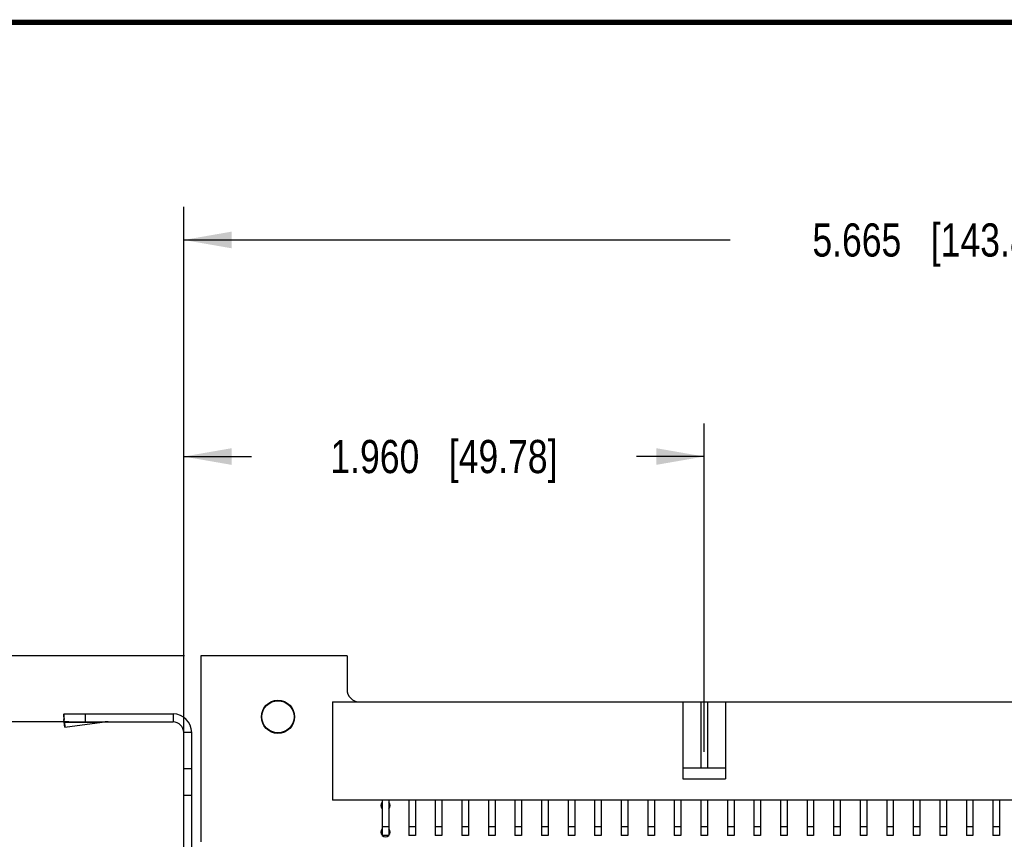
# Model space of a CAD drawing. Header units: inches. Extents: x 0.2 to 16.8, y 0.2 to 10.8.
# Tile 12 of 16: x 7.1 to 10.8, y 7.7 to 10.8. Entities that reach past the tile are written whole.
import ezdxf

# ---------------------------------------------------------------- set-up
doc = ezdxf.new("R2010")
doc.units = ezdxf.units.IN
doc.header["$LTSCALE"] = 0.935
doc.header["$MEASUREMENT"] = 0
doc.layers.get('0').update_dxf_attribs({"linetype": 'CONTINUOUS'})
doc.layers.add('DIMENSIONS', color=7, linetype='CONTINUOUS')
doc.styles.get("Standard").update_dxf_attribs({"font": 'txt', "width": 0.8})
doc.dimstyles.new('DIMSTYLE_1', dxfattribs={"dimtxt": 0.125, "dimasz": 0.18, "dimexe": 0.18, "dimexo": 0.0625, "dimgap": 0.09, "dimtad": 0, "dimtih": 1, "dimtoh": 1, "dimdec": 3, "dimzin": 4, "dimdsep": 46, "dimtxsty": 'STANDARD', "dimblk": '_FILLED', "dimblk1": '_FILLED', "dimblk2": '_FILLED', "dimcen": 0.09, "dimadec": 0, "dimazin": 0, "dimtp": 0.01, "dimtm": 0.01, "dimtfac": 1, "dimtdec": 3, "dimtofl": 0, "dimtmove": 0, "dimatfit": 3, "dimldrblk": '_FILLED', "dimfxl": 1, "dimtolj": 1, "dimtzin": 4, "dimarcsym": 0})

# ---------------------------------------------------------------- blocks, each defined once
blk = doc.blocks.new('_FILLED')
at = {"color": 0, "linetype": 'BYBLOCK'}
blk.add_solid([(0, 0), (-1, 0.174), (-1, -0.174)], dxfattribs=at)
blk = doc.blocks.new('*D3')
at = {"layer": 'DIMENSIONS', "color": 2, "linetype": 'CONTINUOUS'}
for p, q in [((7.7546, 7.91), (7.7546, 10.0642)), ((13.4196, 8.0072), (13.4196, 10.0642)), ((7.7546, 9.9392), (9.8121, 9.9392)), ((13.4196, 9.9392), (11.3621, 9.9392))]:
    blk.add_line(p, q, dxfattribs=at)
at = {"layer": 'DIMENSIONS', "color": 2, "linetype": 'CONTINUOUS', "xscale": 0.18, "yscale": 0.18, "zscale": 0.18, "rotation": 180}
blk.add_blockref('_FILLED', (7.7546, 9.9392), dxfattribs=at)
at = {"layer": 'DIMENSIONS', "color": 2, "linetype": 'CONTINUOUS', "xscale": 0.18, "yscale": 0.18, "zscale": 0.18}
blk.add_blockref('_FILLED', (13.4196, 9.9392), dxfattribs=at)
at = {"layer": 'DIMENSIONS', "color": 2, "linetype": 'CONTINUOUS', "insert": (10.5871, 10.0017), "char_height": 0.125, "width": 1.425, "attachment_point": 2, "line_spacing_factor": 0.9}
blk.add_mtext('5.665{\\Ftxt.shx;\\W1.000000;\\H0.125000; }[143.89]', dxfattribs=at)
blk = doc.blocks.new('*D4')
at = {"layer": 'DIMENSIONS', "color": 2, "linetype": 'CONTINUOUS'}
for p, q in [((7.7546, 7.91), (7.7546, 9.2487)), ((9.7146, 8.0122), (9.7146, 9.2487)), ((7.7546, 9.1237), (8.0096, 9.1237)), ((9.7146, 9.1237), (9.4596, 9.1237))]:
    blk.add_line(p, q, dxfattribs=at)
at = {"layer": 'DIMENSIONS', "color": 2, "linetype": 'CONTINUOUS', "xscale": 0.18, "yscale": 0.18, "zscale": 0.18, "rotation": 180}
blk.add_blockref('_FILLED', (7.7546, 9.1237), dxfattribs=at)
at = {"layer": 'DIMENSIONS', "color": 2, "linetype": 'CONTINUOUS', "xscale": 0.18, "yscale": 0.18, "zscale": 0.18}
blk.add_blockref('_FILLED', (9.7146, 9.1237), dxfattribs=at)
at = {"layer": 'DIMENSIONS', "color": 2, "linetype": 'CONTINUOUS', "insert": (8.7346, 9.1862), "char_height": 0.125, "width": 1.325, "attachment_point": 2, "line_spacing_factor": 0.9}
blk.add_mtext('1.960{\\Ftxt.shx;\\W1.000000;\\H0.125000; }[49.78]', dxfattribs=at)
blk = doc.blocks.new('*D5')
at = {"layer": 'DIMENSIONS', "color": 2, "linetype": 'CONTINUOUS'}
for p, q in [((6.9907, 8.8597), (6.6655, 8.8597)), ((6.9907, 8.3737), (6.9907, 8.8597)), ((7.7571, 8.3737), (6.8657, 8.3737)), ((7.3221, 8.1245), (6.8657, 8.1245)), ((6.9907, 8.1245), (6.9907, 7.7645))]:
    blk.add_line(p, q, dxfattribs=at)
at = {"layer": 'DIMENSIONS', "color": 2, "linetype": 'CONTINUOUS', "xscale": 0.18, "yscale": 0.18, "zscale": 0.18}
for p, rotation in [((6.9907, 8.3737), 270), ((6.9907, 8.1245), 90)]:
    blk.add_blockref('_FILLED', p, dxfattribs=dict(at, rotation=rotation))
at = {"layer": 'DIMENSIONS', "color": 2, "linetype": 'CONTINUOUS', "insert": (6.603, 8.9222), "char_height": 0.125, "width": 1.125, "attachment_point": 3, "line_spacing_factor": 0.9}
blk.add_mtext('.249{\\Ftxt.shx;\\W1.000000;\\H0.125000; }[6.33]', dxfattribs=at)

msp = doc.modelspace()

# ---------------------------------------------------------------- linework, layer by layer
at = {"color": 7, "linetype": 'CONTINUOUS'}
for p, q in [((7.8196, 8.3737), (7.8196, 7.6727)), ((8.3696, 8.3737), (7.8196, 8.3737)), ((8.3696, 8.3737), (8.3696, 8.2467)), ((8.3146, 8.1997), (8.3146, 7.8297)), ((8.3146, 8.1997), (11.1146, 8.1997)), ((9.6346, 8.1997), (9.6346, 7.9097)), ((9.7021, 8.1997), (9.7021, 7.9497)), ((9.7271, 8.1997), (9.7271, 7.9497)), ((9.7946, 8.1997), (9.7946, 7.9097)), ((7.302, 8.1523), (7.3032, 8.134)), ((7.302, 8.1523), (7.3046, 8.1331)), ((7.3071, 8.105), (7.3032, 8.134)), ((7.3046, 8.1245), (7.3046, 8.1545)), ((7.3046, 8.1545), (7.7146, 8.1545)), ((7.3046, 8.1245), (7.7146, 8.1245)), ((7.3059, 8.1234), (7.3071, 8.105)), ((7.3059, 8.1234), (7.4476, 8.1234)), ((7.3071, 8.105), (7.4476, 8.1234)), ((7.3846, 8.1245), (7.3846, 8.1545)), ((7.7146, 8.1545), (7.7146, 8.1245)), ((7.7546, 3.6005), (7.7546, 8.0845)), ((7.7846, 8.0845), (7.7546, 8.0845)), ((7.7846, 3.6005), (7.7846, 8.0845)), ((7.7846, 7.9475), (7.7546, 7.9475)), ((9.7946, 7.9497), (9.6346, 7.9497)), ((9.6346, 7.9097), (9.7946, 7.9097)), ((7.7846, 7.8475), (7.7546, 7.8475)), ((11.1146, 7.8297), (8.3146, 7.8297)), ((8.5021, 7.8297), (8.5021, 7.6972)), ((8.5271, 7.8297), (8.5271, 7.6972)), ((8.6021, 7.8297), (8.6021, 7.6972)), ((8.6271, 7.8297), (8.6271, 7.6972)), ((8.7021, 7.8297), (8.7021, 7.6972)), ((8.7271, 7.8297), (8.7271, 7.6972)), ((8.8021, 7.8297), (8.8021, 7.6972)), ((8.8271, 7.8297), (8.8271, 7.6972)), ((8.9021, 7.8297), (8.9021, 7.6972)), ((8.9271, 7.8297), (8.9271, 7.6972)), ((9.0021, 7.8297), (9.0021, 7.6972)), ((9.0271, 7.8297), (9.0271, 7.6972)), ((9.1021, 7.8297), (9.1021, 7.6972)), ((9.1271, 7.8297), (9.1271, 7.6972)), ((9.2021, 7.8297), (9.2021, 7.6972)), ((9.2271, 7.8297), (9.2271, 7.6972)), ((9.3021, 7.8297), (9.3021, 7.6972)), ((9.3271, 7.8297), (9.3271, 7.6972)), ((9.4021, 7.8297), (9.4021, 7.6972)), ((9.4271, 7.8297), (9.4271, 7.6972)), ((9.5021, 7.8297), (9.5021, 7.6972)), ((9.5271, 7.8297), (9.5271, 7.6972)), ((9.6021, 7.8297), (9.6021, 7.6972)), ((9.6271, 7.8297), (9.6271, 7.6972)), ((9.7021, 7.8297), (9.7021, 7.6972)), ((9.7271, 7.8297), (9.7271, 7.6972)), ((9.8021, 7.8297), (9.8021, 7.6972)), ((9.8271, 7.8297), (9.8271, 7.6972)), ((9.9021, 7.8297), (9.9021, 7.6972)), ((9.9271, 7.8297), (9.9271, 7.6972)), ((10.0021, 7.8297), (10.0021, 7.6972)), ((10.0271, 7.8297), (10.0271, 7.6972)), ((10.1021, 7.8297), (10.1021, 7.6972)), ((10.1271, 7.8297), (10.1271, 7.6972)), ((10.2021, 7.8297), (10.2021, 7.6972)), ((10.2271, 7.8297), (10.2271, 7.6972)), ((10.3021, 7.8297), (10.3021, 7.6972)), ((10.3271, 7.8297), (10.3271, 7.6972)), ((10.4021, 7.8297), (10.4021, 7.6972)), ((10.4271, 7.8297), (10.4271, 7.6972)), ((10.5021, 7.8297), (10.5021, 7.6972)), ((10.5271, 7.8297), (10.5271, 7.6972)), ((10.6021, 7.8297), (10.6021, 7.6972)), ((10.6271, 7.8297), (10.6271, 7.6972)), ((10.7021, 7.8297), (10.7021, 7.6972)), ((10.7271, 7.8297), (10.7271, 7.6972)), ((10.8021, 7.8297), (10.8021, 7.6972)), ((10.8271, 7.8297), (10.8271, 7.6972)), ((8.5271, 7.7297), (8.5021, 7.7297)), ((8.6271, 7.7297), (8.6021, 7.7297)), ((8.7271, 7.7297), (8.7021, 7.7297)), ((8.8271, 7.7297), (8.8021, 7.7297)), ((8.9271, 7.7297), (8.9021, 7.7297)), ((9.0271, 7.7297), (9.0021, 7.7297)), ((9.1271, 7.7297), (9.1021, 7.7297)), ((9.2271, 7.7297), (9.2021, 7.7297)), ((9.3271, 7.7297), (9.3021, 7.7297)), ((9.4271, 7.7297), (9.4021, 7.7297)), ((9.5271, 7.7297), (9.5021, 7.7297)), ((9.6271, 7.7297), (9.6021, 7.7297)), ((9.7271, 7.7297), (9.7021, 7.7297)), ((9.8271, 7.7297), (9.8021, 7.7297)), ((9.9271, 7.7297), (9.9021, 7.7297)), ((10.0271, 7.7297), (10.0021, 7.7297)), ((10.1271, 7.7297), (10.1021, 7.7297)), ((10.2271, 7.7297), (10.2021, 7.7297)), ((10.3271, 7.7297), (10.3021, 7.7297)), ((10.4271, 7.7297), (10.4021, 7.7297)), ((10.5271, 7.7297), (10.5021, 7.7297)), ((10.6271, 7.7297), (10.6021, 7.7297)), ((10.7271, 7.7297), (10.7021, 7.7297)), ((10.8271, 7.7297), (10.8021, 7.7297)), ((8.5271, 7.6972), (8.5021, 7.6972)), ((8.6271, 7.6972), (8.6021, 7.6972)), ((8.7271, 7.6972), (8.7021, 7.6972)), ((8.8271, 7.6972), (8.8021, 7.6972)), ((8.9271, 7.6972), (8.9021, 7.6972)), ((9.0271, 7.6972), (9.0021, 7.6972)), ((9.1271, 7.6972), (9.1021, 7.6972)), ((9.2271, 7.6972), (9.2021, 7.6972)), ((9.3271, 7.6972), (9.3021, 7.6972)), ((9.4271, 7.6972), (9.4021, 7.6972)), ((9.5271, 7.6972), (9.5021, 7.6972)), ((9.6271, 7.6972), (9.6021, 7.6972)), ((9.7271, 7.6972), (9.7021, 7.6972)), ((9.8271, 7.6972), (9.8021, 7.6972)), ((9.9271, 7.6972), (9.9021, 7.6972)), ((10.0271, 7.6972), (10.0021, 7.6972)), ((10.1271, 7.6972), (10.1021, 7.6972)), ((10.2271, 7.6972), (10.2021, 7.6972)), ((10.3271, 7.6972), (10.3021, 7.6972)), ((10.4271, 7.6972), (10.4021, 7.6972)), ((10.5271, 7.6972), (10.5021, 7.6972)), ((10.6271, 7.6972), (10.6021, 7.6972)), ((10.7271, 7.6972), (10.7021, 7.6972)), ((10.8271, 7.6972), (10.8021, 7.6972))]:
    msp.add_line(p, q, dxfattribs=at)
at = {"color": 7, "linetype": 'CONTINUOUS', "const_width": 0.02}
msp.add_lwpolyline([(16.75, 10.7586), (0.25, 10.7586)], dxfattribs=at)
at = {"color": 7, "linetype": 'CONTINUOUS'}
for radius in [0.0625, 0.0605]:
    msp.add_circle((8.1096, 8.1437), radius, dxfattribs=at)
for centre, radius, start, end in [((8.4166, 8.2467), 0.047, 180, 270), ((7.4696, 7.9197), 0.2048, 90.0135, 96.1856), ((7.7146, 8.0845), 0.07, 0, 90), ((7.7146, 8.0845), 0.04, 0, 90), ((8.5146, 7.8097), 0.0175, 135.5847, 224.4153), ((8.5146, 7.8097), 0.0175, 315.5847, 44.4153), ((8.5146, 7.7097), 0.0175, 135.5847, 224.4153), ((8.5146, 7.7097), 0.0175, 315.5847, 44.4153), ((8.5146, 7.7097), 0.0175, 225.5847, 314.4153)]:
    msp.add_arc(centre, radius, start, end, dxfattribs=at)
for points, knots in [([(7.3046, 8.1545), (7.3045, 8.1545), (7.3043, 8.1545), (7.3039, 8.1544), (7.3036, 8.1542), (7.3033, 8.154), (7.3029, 8.1537), (7.3026, 8.1533), (7.3023, 8.1528), (7.3021, 8.1525), (7.302, 8.1523)], [0, 0, 0, 0, 0.094519, 0.192705, 0.297814, 0.412496, 0.538775, 0.678132, 0.831633, 1, 1, 1, 1]), ([(7.3046, 8.1245), (7.3046, 8.1245), (7.3048, 8.1245), (7.3049, 8.1245), (7.3051, 8.1244), (7.3052, 8.1242), (7.3054, 8.1241), (7.3056, 8.1239), (7.3057, 8.1236), (7.3058, 8.1234), (7.3059, 8.1234)], [0, 0, 0, 0, 0.085809, 0.176671, 0.276839, 0.389501, 0.516882, 0.660494, 0.821322, 1, 1, 1, 1])]:
    msp.add_open_spline(points, degree=3, knots=knots, dxfattribs=at)

# ---------------------------------------------------------------- dimensions: what is measured, and where the dimension line sits
at = {"layer": 'DIMENSIONS', "color": 2, "linetype": 'CONTINUOUS'}
for base, p2, picture, middle in [((13.4196, 9.9392), (13.4196, 8.0072), '*D3', (10.4371, 9.9392)), ((9.7146, 9.1237), (9.7146, 8.0122), '*D4', (8.5846, 9.1237))]:
    dim = msp.add_linear_dim(base=base, p1=(7.7546, 7.91), p2=p2, dimstyle='DIMSTYLE_1', dxfattribs=at)
    dim.commit()
    dim.dimension.update_dxf_attribs({"geometry": picture, "text_midpoint": middle, "dimtype": 160})
dim = msp.add_linear_dim(base=(6.9907, 8.1245), p1=(7.7571, 8.3737), p2=(7.3221, 8.1245), angle=270, dimstyle='DIMSTYLE_1', dxfattribs=at)
dim.commit()
dim.dimension.update_dxf_attribs({"geometry": '*D5', "text_midpoint": (5.7905, 8.8597), "dimtype": 160})

doc.saveas('drawing.dxf')
